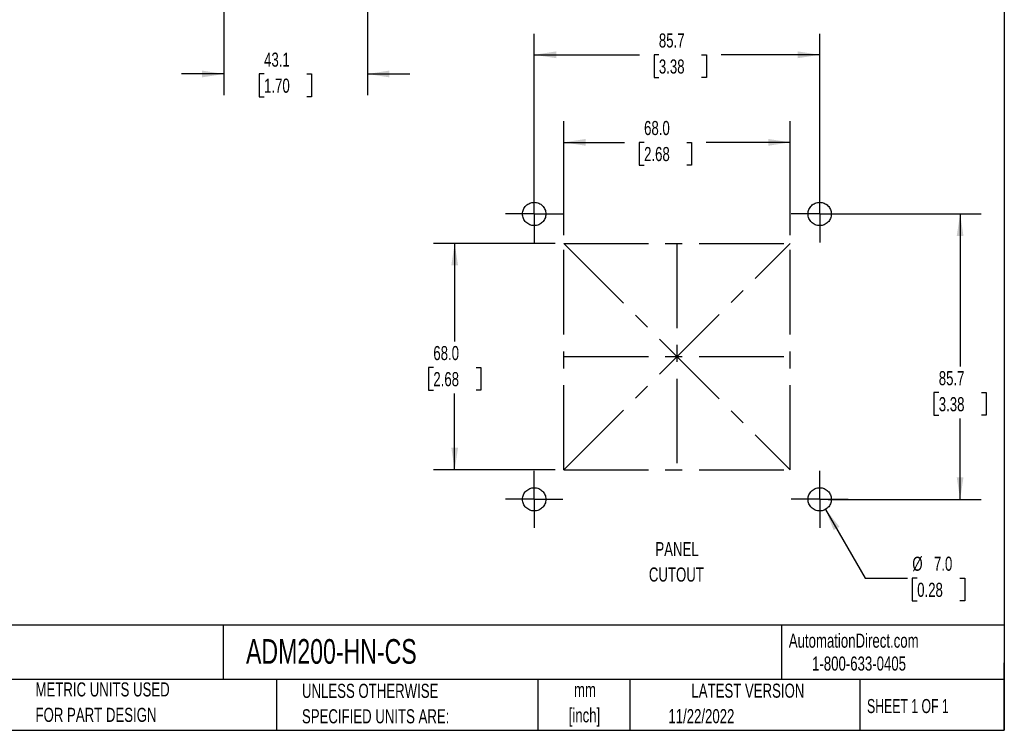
# Model space of a CAD drawing. Header units: millimetres. Extents: x 6 to 273, y 6 to 210.
# Tile 2 of 3: x 125 to 273, y 6 to 113. Entities that reach past the tile are written whole.
import ezdxf

# ---------------------------------------------------------------- set-up
doc = ezdxf.new("R2010")
doc.units = ezdxf.units.MM
doc.linetypes.add('CENTERX2', pattern=[20.32, 12.7, -2.54, 2.54, -2.54])
doc.layers.add('CENTER', color=40, linetype='CENTERX2')
doc.layers.add('DIMENSIONS', color=140, linetype='Continuous', lineweight=25)
doc.layers.add('TEXT', color=140, linetype='Continuous', lineweight=25)
doc.styles.add('SLDTEXTSTYLE0', font='TXT', dxfattribs={"width": 0.7})
doc.styles.add('SLDTEXTSTYLE1', font='TXT', dxfattribs={"width": 0.65})
doc.dimstyles.new('SLDDIMSTYLE0', dxfattribs={"dimtxt": 2.158008, "dimasz": 3.302, "dimexe": 0, "dimexo": 0.0625, "dimgap": 0.539502, "dimtad": 0, "dimtih": 1, "dimtoh": 1, "dimlfac": 2, "dimrnd": 1e-09, "dimzin": 4, "dimdsep": 46, "dimtxsty": 'SLDTEXTSTYLE0', "dimsah": 1, "dimcen": 0.09, "dimadec": 0, "dimazin": 1, "dimtfac": 1, "dimtofl": 0, "dimtmove": 0, "dimatfit": 3, "dimfxl": 0, "dimfrac": 2, "dimtolj": 1, "dimtzin": 12, "dimarcsym": 0})
doc.dimstyles.new('SLDDIMSTYLE1', dxfattribs={"dimtxt": 2.158008, "dimasz": 3.302, "dimexe": 0, "dimexo": 0.0625, "dimgap": 0.539502, "dimtad": 0, "dimtih": 1, "dimtoh": 1, "dimlfac": 2, "dimrnd": 1e-09, "dimzin": 12, "dimdsep": 46, "dimtxsty": 'SLDTEXTSTYLE0', "dimsah": 1, "dimcen": 0.09, "dimadec": 0, "dimazin": 3, "dimtfac": 1, "dimtofl": 0, "dimtmove": 0, "dimatfit": 3, "dimfxl": 0, "dimfrac": 2, "dimtolj": 1, "dimtzin": 12, "dimarcsym": 0})
doc.dimstyles.new('SLDDIMSTYLE2', dxfattribs={"dimtxt": 2.158008, "dimasz": 3.302, "dimexe": 0, "dimexo": 0.0625, "dimgap": 0.539502, "dimtad": 0, "dimtih": 1, "dimtoh": 1, "dimlfac": 2, "dimrnd": 1e-09, "dimzin": 4, "dimdsep": 46, "dimtxsty": 'SLDTEXTSTYLE0', "dimsah": 1, "dimcen": 0, "dimadec": 0, "dimazin": 1, "dimtfac": 1, "dimtofl": 0, "dimtmove": 0, "dimatfit": 3, "dimfxl": 0, "dimfrac": 2, "dimtolj": 1, "dimtzin": 12, "dimarcsym": 0})
doc.dimstyles.new('SLDDIMSTYLE4', dxfattribs={"dimtxt": 2.158008, "dimasz": 3.302, "dimexe": 0, "dimexo": 0.0625, "dimgap": 0.539502, "dimtad": 0, "dimtih": 1, "dimtoh": 1, "dimlfac": 2, "dimrnd": 1e-09, "dimzin": 12, "dimdsep": 46, "dimtxsty": 'SLDTEXTSTYLE0', "dimsah": 1, "dimcen": 0.09, "dimadec": 0, "dimazin": 3, "dimtfac": 1, "dimtmove": 0, "dimatfit": 0, "dimfxl": 0, "dimfrac": 2, "dimtolj": 1, "dimtzin": 12, "dimarcsym": 0})

# ---------------------------------------------------------------- blocks, each defined once
blk = doc.blocks.new('_D')
at = {"layer": 'DIMENSIONS'}
for p, q in [((205.64, 79.47), (187.36, 79.47)), ((190.53, 79.47), (190.53, 64.77)), ((187.33, 60.86), (186.6, 60.86)), ((186.6, 60.86), (186.6, 57.43)), ((193.74, 60.86), (194.46, 60.86)), ((194.46, 60.86), (194.46, 57.43)), ((186.6, 57.43), (187.33, 57.43)), ((190.53, 45.47), (190.53, 56.94)), ((194.46, 57.43), (193.74, 57.43)), ((205.64, 45.47), (187.36, 45.47))]:
    blk.add_line(p, q, dxfattribs=at)
for points in [[(190.53, 79.47), (190.03, 76.17), (191.04, 76.17)], [(190.53, 45.47), (191.04, 48.78), (190.03, 48.78)]]:
    blk.add_solid(points, dxfattribs=at)
at = {"layer": 'DIMENSIONS', "char_height": 2.117, "attachment_point": 1, "style": 'SLDTEXTSTYLE0'}
for s, insert in [('68.0', (187.33, 64.07)), ('2.68', (187.33, 60.15))]:
    blk.add_mtext(s, dxfattribs=dict(at, insert=insert))
blk = doc.blocks.new('_D_1')
at = {"layer": 'DIMENSIONS'}
for p, q in [((206.91, 80.74), (206.91, 97.84)), ((240.91, 80.74), (240.91, 97.84)), ((206.91, 94.66), (216.04, 94.66)), ((218.97, 94.66), (218.24, 94.66)), ((218.24, 94.66), (218.24, 91.23)), ((225.38, 94.66), (226.1, 94.66)), ((226.1, 94.66), (226.1, 91.23)), ((240.91, 94.66), (228.3, 94.66)), ((218.24, 91.23), (218.97, 91.23)), ((226.1, 91.23), (225.38, 91.23))]:
    blk.add_line(p, q, dxfattribs=at)
for points in [[(206.91, 94.66), (210.21, 94.15), (210.21, 95.17)], [(240.91, 94.66), (237.61, 95.17), (237.61, 94.15)]]:
    blk.add_solid(points, dxfattribs=at)
at = {"layer": 'DIMENSIONS', "char_height": 2.117, "attachment_point": 1, "style": 'SLDTEXTSTYLE0'}
for s, insert in [('68.0', (218.97, 97.87)), ('2.68', (218.97, 93.96))]:
    blk.add_mtext(s, dxfattribs=dict(at, insert=insert))
blk = doc.blocks.new('_D_2')
at = {"layer": 'DIMENSIONS'}
for p, q in [((202.48, 85.18), (202.48, 110.98)), ((245.34, 85.18), (245.34, 110.98)), ((202.48, 107.81), (218.27, 107.81)), ((221.19, 107.81), (220.47, 107.81)), ((220.47, 107.81), (220.47, 104.38)), ((227.61, 107.81), (228.33, 107.81)), ((228.33, 107.81), (228.33, 104.38)), ((245.34, 107.81), (230.53, 107.81)), ((220.47, 104.38), (221.19, 104.38)), ((228.33, 104.38), (227.61, 104.38))]:
    blk.add_line(p, q, dxfattribs=at)
for points in [[(202.48, 107.81), (205.78, 107.3), (205.78, 108.32)], [(245.34, 107.81), (242.04, 108.32), (242.04, 107.3)]]:
    blk.add_solid(points, dxfattribs=at)
at = {"layer": 'DIMENSIONS', "char_height": 2.117, "attachment_point": 1, "style": 'SLDTEXTSTYLE0'}
for s, insert in [('85.7', (221.19, 111.02)), ('3.38', (221.19, 107.11))]:
    blk.add_mtext(s, dxfattribs=dict(at, insert=insert))
blk = doc.blocks.new('_D_3')
at = {"layer": 'DIMENSIONS'}
for p, q in [((246.61, 83.91), (269.59, 83.91)), ((266.42, 83.91), (266.42, 61.01)), ((263.21, 57.09), (262.49, 57.09)), ((262.49, 57.09), (262.49, 53.66)), ((269.62, 57.09), (270.35, 57.09)), ((270.35, 57.09), (270.35, 53.66)), ((262.49, 53.66), (263.21, 53.66)), ((270.35, 53.66), (269.62, 53.66)), ((266.42, 41.04), (266.42, 53.18)), ((246.61, 41.04), (269.59, 41.04))]:
    blk.add_line(p, q, dxfattribs=at)
for points in [[(266.42, 83.91), (265.91, 80.6), (266.92, 80.6)], [(266.42, 41.04), (266.92, 44.35), (265.91, 44.35)]]:
    blk.add_solid(points, dxfattribs=at)
at = {"layer": 'DIMENSIONS', "char_height": 2.117, "attachment_point": 1, "style": 'SLDTEXTSTYLE0'}
for s, insert in [('85.7', (263.21, 60.3)), ('3.38', (263.21, 56.39))]:
    blk.add_mtext(s, dxfattribs=dict(at, insert=insert))
blk = doc.blocks.new('_D_4')
at = {"layer": 'DIMENSIONS'}
for p, q in [((246.21, 39.53), (252.17, 29.22)), ((252.17, 29.22), (258.52, 29.22)), ((259.97, 29.22), (259.24, 29.22)), ((259.24, 29.22), (259.24, 25.79)), ((266.38, 29.22), (267.1, 29.22)), ((267.1, 29.22), (267.1, 25.79)), ((259.24, 25.79), (259.97, 25.79)), ((267.1, 25.79), (266.38, 25.79))]:
    blk.add_line(p, q, dxfattribs=at)
blk.add_solid([(246.21, 39.53), (247.43, 36.41), (248.31, 36.92)], dxfattribs=at)
at = {"layer": 'DIMENSIONS', "char_height": 2.117, "attachment_point": 1, "style": 'SLDTEXTSTYLE0'}
for s, insert in [('%%c', (259.24, 32.43)), ('7.0', (262.49, 32.43)), ('0.28', (259.97, 28.51))]:
    blk.add_mtext(s, dxfattribs=dict(at, insert=insert))
blk = doc.blocks.new('SW_NOTE_0')
at = {"layer": 'TEXT', "color": 0, "char_height": 2.117, "attachment_point": 2, "style": 'SLDTEXTSTYLE0'}
for s, insert in [('PANEL', (4.4, 2.73)), ('CUTOUT', (4.3, -1.09))]:
    blk.add_mtext(s, dxfattribs=dict(at, insert=insert))
blk = doc.blocks.new('SW_NOTE_0_2')
at = {"layer": 'TEXT', "color": 0, "char_height": 2.117, "attachment_point": 2, "style": 'SLDTEXTSTYLE0'}
for s, insert in [('mm', (2.84, 2.73)), ('[inch]', (2.76, -1.09))]:
    blk.add_mtext(s, dxfattribs=dict(at, insert=insert))
blk = doc.blocks.new('SW_NOTE_0_3')
at = {"layer": 'TEXT', "color": 0, "char_height": 2.1167, "attachment_point": 1, "style": 'SLDTEXTSTYLE0'}
for s, insert in [('UNLESS OTHERWISE', (0, 2.73)), ('SPECIFIED UNITS ARE:', (0, -1.09))]:
    blk.add_mtext(s, dxfattribs=dict(at, insert=insert))
blk = doc.blocks.new('SW_NOTE_0_7')
at = {"layer": 'TEXT', "color": 0, "char_height": 2.1167, "attachment_point": 1, "style": 'SLDTEXTSTYLE0'}
for s, insert in [('METRIC UNITS USED', (0, 2.73)), ('FOR PART DESIGN', (0, -1.09))]:
    blk.add_mtext(s, dxfattribs=dict(at, insert=insert))
blk = doc.blocks.new('SW_CENTERMARKSYMBOL_0')
at = {"layer": 'CENTER', "color": 0}
for p, q in [((0, 2.54), (0, 4.29)), ((0, 0), (0, 2.54)), ((-2.54, 0), (-4.29, 0)), ((0, 0), (-2.54, 0)), ((0, 0), (0, -2.54)), ((0, 0), (2.54, 0)), ((2.54, 0), (4.29, 0)), ((0, -2.54), (0, -4.29))]:
    blk.add_line(p, q, dxfattribs=at)
blk = doc.blocks.new('SW_CENTERMARKSYMBOL_1')
at = {"layer": 'CENTER', "color": 0}
for p, q in [((0, 2.54), (0, 4.29)), ((0, 0), (0, 2.54)), ((-2.54, 0), (-4.29, 0)), ((0, 0), (-2.54, 0)), ((0, 0), (0, -2.54)), ((0, 0), (2.54, 0)), ((2.54, 0), (4.29, 0)), ((0, -2.54), (0, -4.29))]:
    blk.add_line(p, q, dxfattribs=at)
blk = doc.blocks.new('SW_CENTERMARKSYMBOL_2')
at = {"layer": 'CENTER', "color": 0}
for p, q in [((0, 2.54), (0, 4.29)), ((0, 0), (0, 2.54)), ((-2.54, 0), (-4.29, 0)), ((0, 0), (-2.54, 0)), ((0, 0), (0, -2.54)), ((0, 0), (2.54, 0)), ((2.54, 0), (4.29, 0)), ((0, -2.54), (0, -4.29))]:
    blk.add_line(p, q, dxfattribs=at)
blk = doc.blocks.new('SW_CENTERMARKSYMBOL_3')
at = {"layer": 'CENTER', "color": 0}
for p, q in [((0, 2.54), (0, 4.29)), ((0, 0), (0, 2.54)), ((-2.54, 0), (-4.29, 0)), ((0, 0), (-2.54, 0)), ((0, 0), (0, -2.54)), ((0, 0), (2.54, 0)), ((2.54, 0), (4.29, 0)), ((0, -2.54), (0, -4.29))]:
    blk.add_line(p, q, dxfattribs=at)
blk = doc.blocks.new('_D_11')
at = {"layer": 'DIMENSIONS'}
for p, q in [((177.44, 128.08), (177.44, 101.75)), ((155.89, 116.42), (155.89, 101.75)), ((155.89, 104.93), (149.54, 104.93)), ((161.92, 104.93), (161.2, 104.93)), ((161.2, 104.93), (161.2, 101.5)), ((168.34, 104.93), (169.06, 104.93)), ((169.06, 104.93), (169.06, 101.5)), ((177.44, 104.93), (183.79, 104.93)), ((161.2, 101.5), (161.92, 101.5)), ((169.06, 101.5), (168.34, 101.5))]:
    blk.add_line(p, q, dxfattribs=at)
for points in [[(155.89, 104.93), (152.59, 105.44), (152.59, 104.42)], [(177.44, 104.93), (180.74, 104.42), (180.74, 105.44)]]:
    blk.add_solid(points, dxfattribs=at)
at = {"layer": 'DIMENSIONS', "char_height": 2.117, "attachment_point": 1, "style": 'SLDTEXTSTYLE0'}
for s, insert in [('43.1', (161.92, 108.14)), ('1.70', (161.92, 104.23))]:
    blk.add_mtext(s, dxfattribs=dict(at, insert=insert))

msp = doc.modelspace()

# ---------------------------------------------------------------- linework, layer by layer
at = {"layer": 'CENTER', "linetype": 'CENTERX2'}
for p, q in [((206.9079, 45.4746), (206.9079, 79.4746)), ((206.9079, 79.4746), (240.9079, 79.4746)), ((240.9079, 45.4746), (240.9079, 79.4746)), ((206.9079, 45.4746), (240.9079, 45.4746))]:
    msp.add_line(p, q, dxfattribs=at)
at = {"layer": 'CENTER'}
for p, q in [((206.9079, 45.4746), (240.9079, 79.4746)), ((206.9079, 79.4746), (240.9079, 45.4746)), ((223.9079, 79.4746), (223.9079, 45.4746)), ((206.9079, 62.4746), (240.9079, 62.4746))]:
    msp.add_line(p, q, dxfattribs=at)
at = {"layer": 'CENTER', "linetype": 'CENTERX2'}
for centre in [(202.4767, 83.9058), (245.3392, 83.9058), (202.4767, 41.0433), (245.3392, 41.0433)]:
    msp.add_circle(centre, 1.75, dxfattribs=at)
at = {"layer": 'TEXT'}
for p, q in [((273.05, 209.55), (273.05, 6.35)), ((273.05, 22.1261), (6.35, 22.1261)), ((155.7589, 22.1261), (155.7589, 13.97)), ((239.5754, 22.1261), (239.5754, 13.97)), ((273.05, 6.35), (273.05, 16.51)), ((273.05, 13.97), (6.35, 13.97)), ((163.7802, 13.97), (163.7802, 6.35)), ((203.0243, 13.97), (203.0243, 6.35)), ((216.8121, 13.97), (216.8121, 6.35)), ((251.3487, 13.97), (251.3487, 6.35)), ((6.35, 6.35), (273.05, 6.35))]:
    msp.add_line(p, q, dxfattribs=at)

# ---------------------------------------------------------------- block references
at = {"layer": 'CENTER'}
for name, p in [('SW_CENTERMARKSYMBOL_0', (202.4767, 83.9058)), ('SW_CENTERMARKSYMBOL_3', (245.3392, 83.9058)), ('SW_CENTERMARKSYMBOL_1', (202.4767, 41.0433)), ('SW_CENTERMARKSYMBOL_2', (245.3392, 41.0433))]:
    msp.add_blockref(name, p, dxfattribs=at)
at = {"layer": 'TEXT'}
for name, p in [('SW_NOTE_0', (219.516, 31.8958)), ('SW_NOTE_0_7', (127.6043, 10.8221)), ('SW_NOTE_0_3', (167.6079, 10.6064)), ('SW_NOTE_0_2', (207.2546, 10.7563))]:
    msp.add_blockref(name, p, dxfattribs=at)

# ---------------------------------------------------------------- texts
for s, insert, char_height, attachment_point, style in [('AutomationDirect.com', (240.695, 20.8765), 2.116667, 1, 'SLDTEXTSTYLE0'), ('TRUMETER ADM200 MULTI-FUNCTION PANEL METER', (7.9657, 20.0505), 3.704167, 1, 'SLDTEXTSTYLE0'), ('ADM200-HN-CS', (159.2077, 20.0505), 3.704167, 1, 'SLDTEXTSTYLE0'), ('1-800-633-0405', (244.1916, 17.437), 2.116667, 1, 'SLDTEXTSTYLE0'), ('LATEST VERSION', (234.5521, 13.364), 2.116667, 2, 'SLDTEXTSTYLE0'), ('SHEET 1 OF 1', (252.4413, 11.0515), 2.116667, 1, 'SLDTEXTSTYLE1'), ('11/22/2022', (222.6128, 9.5315), 2.11667, 1, 'SLDTEXTSTYLE0')]:
    msp.add_mtext(s, dxfattribs=dict(at, insert=insert, char_height=char_height, attachment_point=attachment_point, style=style))

# ---------------------------------------------------------------- dimensions: what is measured, and where the dimension line sits
at = {"layer": 'DIMENSIONS'}
for base, p1, p2, dimstyle, picture, middle in [((177.438, 104.9278), (155.888, 117.6857), (177.438, 129.3459), 'SLDDIMSTYLE4', '_D_11', (165.1307, 104.9278)), ((245.3391876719, 107.8086873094), (202.4766876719, 83.9058286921), (245.3391876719, 83.9058286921), 'SLDDIMSTYLE1', '_D_2', (224.3987721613, 107.8086873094)), ((240.9079, 94.662), (206.9079, 79.4746), (240.9079, 79.4746), 'SLDDIMSTYLE0', '_D_1', (222.1732, 94.662))]:
    dim = msp.add_linear_dim(base=base, p1=p1, p2=p2, dimstyle=dimstyle, dxfattribs=at)
    dim.commit()
    dim.dimension.update_dxf_attribs({"geometry": picture, "text_midpoint": middle, "dimtype": 160})
for base, p1, p2, dimstyle, picture, middle in [((266.4168588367, 41.0433286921), (245.3391876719, 83.9058286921), (245.3391876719, 41.0433286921), 'SLDDIMSTYLE1', '_D_3', (266.4168588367, 57.0931632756)), ((190.534, 79.4746), (206.9079, 45.4746), (206.9079, 79.4746), 'SLDDIMSTYLE0', '_D', (190.534, 60.8555))]:
    dim = msp.add_linear_dim(base=base, p1=p1, p2=p2, angle=90, dimstyle=dimstyle, dxfattribs=at)
    dim.commit()
    dim.dimension.update_dxf_attribs({"geometry": picture, "text_midpoint": middle, "dimtype": 160})
dim = msp.add_diameter_dim_2p(p1=(244.4642, 42.5589), p2=(246.2142, 39.5278), dimstyle='SLDDIMSTYLE2', dxfattribs=at)
dim.commit()
dim.dimension.update_dxf_attribs({"geometry": '_D_4', "text_midpoint": (263.174, 29.215), "dimtype": 163})

doc.saveas('drawing.dxf')
